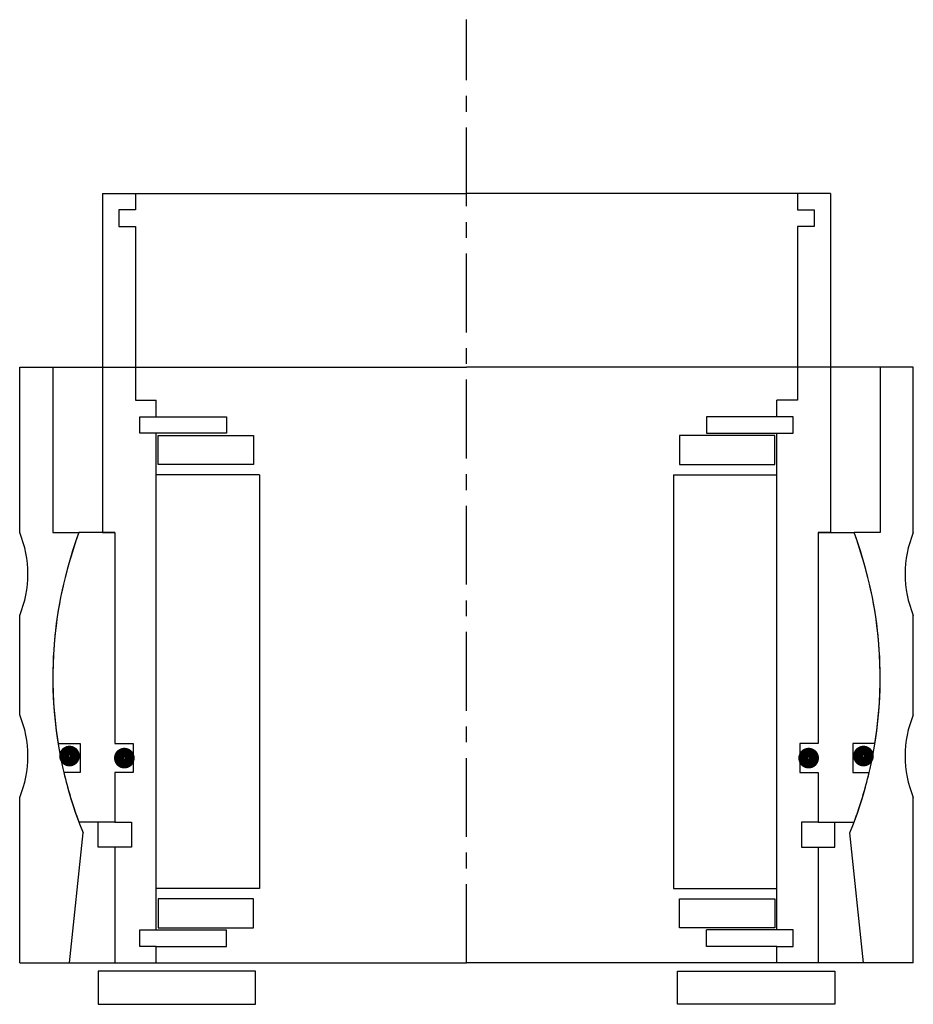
# Model space of a CAD drawing. Header units: millimetres. Extents: x -54 to 54, y -5 to 114.
import ezdxf

# ---------------------------------------------------------------- set-up
doc = ezdxf.new("R2010")
doc.units = ezdxf.units.MM
doc.header["$LTSCALE"] = 0.3
doc.header["$MEASUREMENT"] = 0
doc.linetypes.add('CENTER', pattern=[50.8, 31.75, -6.35, 6.35, -6.35])
doc.layers.get('0').update_dxf_attribs({"linetype": 'CONTINUOUS'})
doc.layers.add('Center', color=1, linetype='CENTER')

# ---------------------------------------------------------------- blocks, each defined once
blk = doc.blocks.new('house4S050')
for p, q in [((-54, 17.5), (-54, 37.5)), ((-54, 37.5), (-50, 37.5)), ((-50, 37.5), (0, 37.5)), ((-50, 37.5), (-50, 17.5)), ((50, 37.5), (0, 37.5)), ((54, 37.5), (50, 37.5)), ((50, 37.5), (50, 17.5)), ((54, 17.5), (54, 37.5)), ((-50, 17.5), (-46.84, 17.5)), ((50, 17.5), (46.84, 17.5)), ((-54, -4.5), (-54, 7.5)), ((54, -4.5), (54, 7.5)), ((-54, -34.5), (-54, -14.5)), ((54, -34.5), (54, -14.5)), ((-48, -34.5), (-46.34, -18.78)), ((48, -34.5), (46.34, -18.78)), ((-54, -34.5), (-48, -34.5)), ((-48, -34.5), (0, -34.5)), ((48, -34.5), (0, -34.5)), ((54, -34.5), (48, -34.5))]:
    blk.add_line(p, q)
for centre, radius, start, end in [((-66, 12.5), 13, 337.3801, 22.6199), ((0, 0), 50, 159.5127, 202.0662), ((0, 0), 50, 337.9338, 20.4873), ((66, 12.5), 13, 157.3801, 202.6199), ((-66, -9.5), 13, 337.3801, 22.6199), ((66, -9.5), 13, 157.3801, 202.6199)]:
    blk.add_arc(centre, radius, start, end)
blk = doc.blocks.new('innerhouse-4S050')
for p, q in [((-44, 58.5), (-44, 17.5)), ((-44, 58.5), (-40, 58.5)), ((-40, 58.5), (0, 58.5)), ((-40, 58.5), (-40, 56.5)), ((40, 58.5), (0, 58.5)), ((40, 58.5), (40, 56.5)), ((44, 58.5), (40, 58.5)), ((44, 58.5), (44, 17.5)), ((-40, 56.5), (-42, 56.5)), ((-42, 56.5), (-42, 54.5)), ((40, 56.5), (42, 56.5)), ((42, 56.5), (42, 54.5)), ((-42, 54.5), (-40, 54.5)), ((-40, 54.5), (-40, 33.5)), ((40, 54.5), (40, 33.5)), ((42, 54.5), (40, 54.5)), ((-40, 33.5), (-37.5, 33.5)), ((-37.5, 31.5), (-37.5, 33.5)), ((40, 33.5), (37.5, 33.5)), ((37.5, 31.5), (37.5, 33.5)), ((-39.5, 31.5), (-37.5, 31.5)), ((-39.5, 29.5), (-39.5, 31.5)), ((-37.5, 31.5), (-29, 31.5)), ((-29, 31.5), (-29, 29.5)), ((37.5, 31.5), (29, 31.5)), ((29, 31.5), (29, 29.5)), ((39.5, 31.5), (37.5, 31.5)), ((39.5, 29.5), (39.5, 31.5)), ((-29, 29.5), (-39.5, 29.5)), ((-37.5, -30.5), (-37.5, 29.5)), ((-37.25, 29.25), (-25.75, 29.25)), ((-37.25, 25.75), (-37.25, 29.25)), ((-25.75, 29.25), (-25.75, 25.75)), ((37.25, 29.25), (25.75, 29.25)), ((25.75, 29.25), (25.75, 25.75)), ((29, 29.5), (39.5, 29.5)), ((37.25, 25.75), (37.25, 29.25)), ((37.5, -30.5), (37.5, 29.5)), ((-25.75, 25.75), (-37.25, 25.75)), ((25.75, 25.75), (37.25, 25.75)), ((-25, 24.5), (-37.5, 24.5)), ((-25, 24.5), (-25, -25.5)), ((25, 24.5), (25, -25.5)), ((25, 24.5), (37.5, 24.5)), ((-42.5, 17.5), (-46.84, 17.5)), ((-44, 17.5), (-42.5, 17.5)), ((-42.5, 17.5), (-42.5, -8)), ((42.5, 17.5), (42.5, -8)), ((42.5, 17.5), (46.84, 17.5)), ((44, 17.5), (42.5, 17.5)), ((-49.36, -8), (-46.7, -8)), ((-46.7, -8), (-46.7, -11.5)), ((-42.5, -8), (-40.3, -8)), ((-40.3, -8), (-40.3, -11.5)), ((40.3, -8), (40.3, -11.5)), ((42.5, -8), (40.3, -8)), ((46.7, -8), (46.7, -11.5)), ((49.36, -8), (46.7, -8)), ((-46.7, -11.5), (-48.66, -11.5)), ((-42.5, -11.5), (-42.5, -17.5)), ((-40.3, -11.5), (-42.5, -11.5)), ((40.3, -11.5), (42.5, -11.5)), ((42.5, -11.5), (42.5, -17.5)), ((46.7, -11.5), (48.66, -11.5)), ((-42.5, -17.5), (-46.84, -17.5)), ((-44.5, -20.5), (-44.5, -17.5)), ((-42.5, -17.5), (-40.5, -17.5)), ((-40.5, -17.5), (-40.5, -20.5)), ((40.5, -17.5), (40.5, -20.5)), ((42.5, -17.5), (40.5, -17.5)), ((42.5, -17.5), (46.84, -17.5)), ((44.5, -20.5), (44.5, -17.5)), ((-42.5, -20.5), (-44.5, -20.5)), ((-42.5, -20.5), (-42.5, -34.5)), ((-40.5, -20.5), (-42.5, -20.5)), ((40.5, -20.5), (42.5, -20.5)), ((42.5, -20.5), (42.5, -34.5)), ((42.5, -20.5), (44.5, -20.5)), ((-25, -25.5), (-37.5, -25.5)), ((25, -25.5), (37.5, -25.5)), ((-25.75, -26.75), (-37.25, -26.75)), ((-37.25, -26.75), (-37.25, -30.25)), ((-25.75, -30.25), (-25.75, -26.75)), ((25.75, -26.75), (37.25, -26.75)), ((25.75, -30.25), (25.75, -26.75)), ((37.25, -26.75), (37.25, -30.25)), ((-39.5, -30.5), (-29, -30.5)), ((-39.5, -32.5), (-39.5, -30.5)), ((-37.25, -30.25), (-25.75, -30.25)), ((-29, -32.5), (-29, -30.5)), ((37.25, -30.25), (25.75, -30.25)), ((39.5, -30.5), (29, -30.5)), ((29, -32.5), (29, -30.5)), ((39.5, -32.5), (39.5, -30.5)), ((-37.5, -32.5), (-39.5, -32.5)), ((-37.5, -34.5), (-37.5, -32.5)), ((-37.5, -32.5), (-29, -32.5)), ((37.5, -32.5), (29, -32.5)), ((37.5, -34.5), (37.5, -32.5)), ((37.5, -32.5), (39.5, -32.5)), ((-42.5, -34.5), (-37.5, -34.5)), ((-37.5, -34.5), (0, -34.5)), ((37.5, -34.5), (0, -34.5)), ((42.5, -34.5), (37.5, -34.5)), ((-25.5, -35.5), (-44.5, -35.5)), ((-44.5, -35.5), (-44.5, -39.5)), ((-25.5, -39.5), (-25.5, -35.5)), ((25.5, -35.5), (44.5, -35.5)), ((25.5, -39.5), (25.5, -35.5)), ((44.5, -35.5), (44.5, -39.5)), ((-44.5, -39.5), (-25.5, -39.5)), ((44.5, -39.5), (25.5, -39.5))]:
    blk.add_line(p, q)
at = {"const_width": 1.2}
for points in [[(-47.33, -9.5, -1), (-48.63, -9.5, -1)], [(47.33, -9.5, 1), (48.63, -9.5, 1)], [(-40.7, -9.75, -1), (-42, -9.75, -1)], [(40.7, -9.75, 1), (42, -9.75, 1)]]:
    blk.add_lwpolyline(points, format="xyb", close=True, dxfattribs=at)
for start, end in [(159.5127, 189.2069), (350.7931, 20.4873), (193.2971, 200.4873), (339.5127, 346.7029)]:
    blk.add_arc((0, 0), 50, start, end)
at = {"layer": 'Center'}
blk.add_line((0, -34.5), (0, 79.49), dxfattribs=at)

msp = doc.modelspace()

# ---------------------------------------------------------------- block references
for name in ['innerhouse-4S050', 'house4S050']:
    msp.add_blockref(name, (0, 34.5))

doc.saveas('drawing.dxf')
